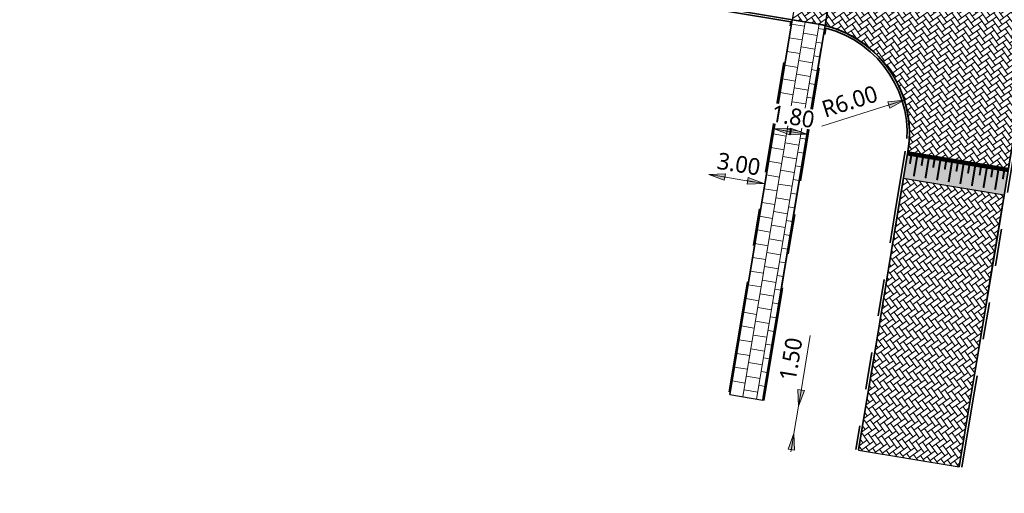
# Model space of a CAD drawing. Header units: metres. Extents: x 253823 to 255319, y 593130 to 593771.
# Tile 11 of 37: x 254118 to 254171, y 593179 to 593205. Entities that reach past the tile are written whole.
import ezdxf

# ---------------------------------------------------------------- set-up
doc = ezdxf.new("R2010")
doc.units = ezdxf.units.M
for name, pattern in [('VH-OPSLUITBAND_100X200', [16, 8, -2, 4, -2]), ('VH-OPSLUITBAND_60X200', [12, 6, -2, 2, -2]), ('VH-TROTTOIRBAND_130-150', [15, 5, -2, 2, -2, 2, -2])]:
    doc.linetypes.add(name, pattern=pattern)
doc.layers.add('HULPLIJN ARCERING', color=6, linetype='Continuous', plot=False)
for name, color, linetype, lineweight in [('N-WE-VH-KANTOPSLUITING_OPSLUITBAND_120X250-G', 20, 'VH-OPSLUITBAND_100X200', 35), ('N-WE-VH-KANTOPSLUITING_OPSLUITBAND_60X200-G', 150, 'VH-OPSLUITBAND_60X200', 35), ('N-WE-VH-KANTOPSLUITING_TROTTOIRBAND_130 150-G', 210, 'VH-TROTTOIRBAND_130-150', 35), ('N-WE-VH-KANTVERHARDING-G', 2, 'Continuous', 35), ('N-WE-VH-VERHARDING_BETONSTRAATSTEEN-KLEUR NTB-A', 252, 'Continuous', 18), ('N-WE-VH-VERHARDING_TEGEL-45MM DIK-A', 252, 'Continuous', 18), ('X-XX-AL-M', 7, 'Continuous', 18)]:
    doc.layers.add(name, color=color, linetype=linetype, lineweight=lineweight)
for name, color, linetype, lineweight, true_color in [('N-WE-VH-VERHARDING_BETONSTRAATSTEEN-DREMPEL-ANTRACIET-A', 7, 'Continuous', 18, 0x333f48), ('N-WE-VH-VERHARDING_BETONSTRAATSTEEN-DREMPEL-WIT-G', 7, 'Continuous', 35, 0xffffff), ('N01-WE-VH-VERHARDING_BETONSTRAATSTEEN-ROODZWART NUANCE-KEPER-A', 7, 'Continuous', 18, 0xc63527)]:
    doc.layers.add(name, color=color, linetype=linetype, lineweight=lineweight, true_color=true_color)
doc.styles.add('Roelofs', font='segoeui.ttf', dxfattribs={"height": 1.8})
doc.dimstyles.new('Roelofs Standaard', dxfattribs={"dimtxt": 1.8, "dimasz": 1, "dimexe": 2, "dimexo": 2, "dimgap": 0.7, "dimtad": 1, "dimlfac": -1, "dimzin": 0, "dimdsep": 46, "dimtxsty": 'Roelofs', "dimblk": 'Pijl', "dimcen": 0, "dimdle": 2, "dimclrd": 256, "dimclre": 253, "dimclrt": 256, "dimazin": 0, "dimtfac": 1, "dimtofl": 0, "dimtmove": 0, "dimatfit": 3, "dimldrblk": 'Pijl', "dimfxl": 1, "dimtolj": 1, "dimtzin": 0, "dimlwd": 18, "dimlwe": 18, "dimarcsym": 0})
pattern_1 = [(215.55, (0, 0), (-0.06095125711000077, -0.3661931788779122), [0.7875, -0.2625]), (125.5500000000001, (0.3052419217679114, -0.427144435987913), (-0.06095125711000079, -0.3661931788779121), [0.7874999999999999, -0.2625])]

# ---------------------------------------------------------------- blocks, each defined once
blk = doc.blocks.new('Drempelconstructie BSS KF - 1.47 x 5.50 m')
at = {"layer": 'N-WE-VH-VERHARDING_BETONSTRAATSTEEN-DREMPEL-ANTRACIET-A'}
h = blk.add_hatch(color=256, dxfattribs=at)
h.dxf.hatch_style = 1
h.paths.add_polyline_path([(-2.813925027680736e-16, 1.979795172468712e-06), (5.499999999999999, 1.979795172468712e-06), (5.499999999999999, -1.469998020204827), (-2.813925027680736e-16, -1.469998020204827)])
blk.add_lwpolyline([(-2.813925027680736e-16, 1.979795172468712e-06), (5.499999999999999, 1.979795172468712e-06), (5.499999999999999, -1.469998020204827), (-2.813925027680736e-16, -1.469998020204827)], close=True, dxfattribs=at)
at = {"layer": 'N-WE-VH-VERHARDING_BETONSTRAATSTEEN-DREMPEL-WIT-G', "flags": 128}
for points, const_width in [([(-2.813925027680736e-16, -0.1049980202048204), (5.499999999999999, -0.1049980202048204)], 0.212), ([(0.2141509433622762, -0.2099980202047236), (0.2141509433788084, -0.6299980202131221)], 0.106), ([(0.5311320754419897, -0.2099980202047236), (0.5311320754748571, -1.259998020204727)], 0.106), ([(0.8481132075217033, -0.2099980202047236), (0.8481132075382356, -0.6299980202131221)], 0.106), ([(1.165094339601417, -0.2099980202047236), (1.165094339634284, -1.259998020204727)], 0.106), ([(1.482075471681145, -0.2099980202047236), (1.482075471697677, -0.6299980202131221)], 0.106), ([(1.799056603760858, -0.2099980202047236), (1.799056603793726, -1.259998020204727)], 0.106), ([(2.116037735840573, -0.2099980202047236), (2.116037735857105, -0.6299980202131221)], 0.106), ([(2.433018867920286, -0.2099980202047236), (2.433018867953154, -1.259998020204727)], 0.106), ([(2.75, -0.2099980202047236), (2.750000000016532, -0.6299980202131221)], 0.106), ([(3.066981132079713, -0.2099980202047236), (3.066981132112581, -1.259998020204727)], 0.106), ([(3.383962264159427, -0.2099980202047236), (3.383962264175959, -0.6299980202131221)], 0.106), ([(3.70094339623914, -0.2099980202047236), (3.700943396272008, -1.259998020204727)], 0.106), ([(4.017924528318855, -0.2099980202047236), (4.017924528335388, -0.6299980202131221)], 0.106), ([(4.334905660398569, -0.2099980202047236), (4.334905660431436, -1.259998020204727)], 0.106), ([(4.651886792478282, -0.2099980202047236), (4.651886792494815, -0.6299980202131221)], 0.106), ([(4.968867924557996, -0.2099980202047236), (4.968867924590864, -1.259998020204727)], 0.106), ([(5.285849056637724, -0.2099980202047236), (5.285849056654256, -0.6299980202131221)], 0.106)]:
    blk.add_lwpolyline(points, dxfattribs=dict(at, const_width=const_width))
blk = doc.blocks.new('Pijl')
h = blk.add_hatch(color=256)
h.paths.add_polyline_path([(2.220446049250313e-16, 0), (-1.75, 0.352142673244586), (-1.749922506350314, 1.310063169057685e-14)])
h.paths.add_polyline_path([(-1.749922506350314, 1.310063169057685e-14), (-1.749845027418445, -0.3520757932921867), (0, 0)])
for p, q in [((-1.901878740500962, 1.4210854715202e-14), (0, 0)), ((0, 0), (-1.75, 0.352142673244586)), ((-1.75, 0.352142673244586), (-1.749845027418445, -0.3520757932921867)), ((0, 0), (-1.749845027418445, -0.3520757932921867))]:
    blk.add_line(p, q)
blk = doc.blocks.new('*D83')
at = {"layer": 'Defpoints', "color": 0, "transparency": 16777216}
for p in [(254160.1386896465, 593183.7442545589), (254160.138689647, 593183.7442545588), (254159.8917759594, 593182.264716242)]:
    blk.add_point(p, dxfattribs=at)
at = {"layer": 'X-XX-AL-M', "lineweight": 18, "transparency": 16777216}
for p, q in [((254160.2209942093, 593184.2374339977), (254160.7743288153, 593187.5530855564)), ((254159.8917759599, 593182.2647162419), (254160.138689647, 593183.7442545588)), ((254159.8094713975, 593181.7715368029), (254159.7271668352, 593181.278357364))]:
    blk.add_line(p, q, dxfattribs=at)
at = {"layer": 'X-XX-AL-M', "lineweight": 18, "transparency": 16777216, "xscale": 0.5, "yscale": 0.5, "zscale": 0.5}
for p, rotation in [((254160.138689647, 593183.7442545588), 260.5254715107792), ((254159.8917759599, 593182.2647162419), 80.52547151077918)]:
    blk.add_blockref('Pijl', p, dxfattribs=dict(at, rotation=rotation))
at = {"layer": 'X-XX-AL-M', "transparency": 16777216, "insert": (254159.7320836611, 593186.2764811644), "char_height": 0.9, "attachment_point": 5, "rotation": 80.52547151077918, "style": 'Roelofs', "bg_fill": 3, "box_fill_scale": 1.1, "bg_fill_color": 256, "bg_fill_true_color": 13158600, "bg_fill_transparency": 0}
blk.add_mtext('\\A1;1.50', dxfattribs=at)
blk = doc.blocks.new('*D161')
at = {"layer": 'Defpoints', "color": 0, "transparency": 16777216}
for p in [(254158.2670016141, 593195.7428268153), (254158.2670016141, 593195.7428268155)]:
    blk.add_point(p, dxfattribs=at)
at = {"layer": 'X-XX-AL-M', "lineweight": 18, "transparency": 16777216}
blk.add_line((254155.80066062, 593196.1533286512), (254157.7737866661, 593195.8249183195), dxfattribs=at)
at = {"layer": 'X-XX-AL-M', "lineweight": 18, "transparency": 16777216, "xscale": 0.5, "yscale": 0.5, "zscale": 0.5}
for p, rotation in [((254155.3074456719, 593196.2354201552), 170.5502229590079), ((254158.2670016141, 593195.7428268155), 350.5502229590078)]:
    blk.add_blockref('Pijl', p, dxfattribs=dict(at, rotation=rotation))
at = {"layer": 'X-XX-AL-M', "transparency": 16777216, "insert": (254156.9210946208, 593196.7934353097), "char_height": 0.9, "attachment_point": 5, "rotation": 350.55022295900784, "style": 'Roelofs', "bg_fill": 3, "box_fill_scale": 1.1, "bg_fill_color": 256, "bg_fill_true_color": 13158600, "bg_fill_transparency": 0}
blk.add_mtext('\\A1;3.00', dxfattribs=at)
at = {"layer": 'Defpoints', "color": 0, "transparency": 16777216}
blk.add_point((254155.3074456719, 593196.2354201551), dxfattribs=at)
blk = doc.blocks.new('*D162')
at = {"layer": 'X-XX-AL-M', "lineweight": 18, "transparency": 16777216}
blk.add_line((254159.31196207, 593198.6101722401), (254160.1011059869, 593198.4788258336), dxfattribs=at)
at = {"layer": 'X-XX-AL-M', "lineweight": 18, "transparency": 16777216, "xscale": 0.5, "yscale": 0.5, "zscale": 0.5}
for p, rotation in [((254158.818747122, 593198.6922637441), 170.5502229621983), ((254160.5943209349, 593198.3967343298), 350.5502229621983)]:
    blk.add_blockref('Pijl', p, dxfattribs=dict(at, rotation=rotation))
at = {"layer": 'X-XX-AL-M', "transparency": 16777216, "insert": (254159.8408171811, 593199.3512872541), "char_height": 0.9, "attachment_point": 5, "rotation": 350.5502229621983, "style": 'Roelofs', "bg_fill": 3, "box_fill_scale": 1.1, "bg_fill_color": 256, "bg_fill_true_color": 13158600, "bg_fill_transparency": 0}
blk.add_mtext('\\A1;1.80', dxfattribs=at)
at = {"layer": 'Defpoints', "color": 0, "transparency": 16777216}
for p in [(254158.818747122, 593198.692263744), (254160.5943209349, 593198.3967343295), (254160.5943209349, 593198.3967343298)]:
    blk.add_point(p, dxfattribs=at)
blk = doc.blocks.new('*D205')
at = {"layer": 'Defpoints', "color": 0, "transparency": 16777216}
for p in [(254165.8399318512, 593200.2388020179), (254160.1157050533, 593198.4406842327)]:
    blk.add_point(p, dxfattribs=at)
at = {"layer": 'X-XX-AL-M', "lineweight": 18, "transparency": 16777216}
blk.add_line((254161.398466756, 593198.8436306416), (254165.3629129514, 593200.0889588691), dxfattribs=at)
at = {"layer": 'X-XX-AL-M', "transparency": 16777216, "insert": (254162.8978232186, 593200.1692732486), "char_height": 0.9, "attachment_point": 5, "rotation": 17.43876240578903, "style": 'Roelofs', "bg_fill": 3, "box_fill_scale": 1.1, "bg_fill_color": 256, "bg_fill_true_color": 13158600, "bg_fill_transparency": 0}
blk.add_mtext('\\A1;R6.00', dxfattribs=at)
at = {"layer": 'X-XX-AL-M', "lineweight": 18, "transparency": 16777216, "xscale": 0.5, "yscale": 0.5, "zscale": 0.5, "rotation": 17.43876240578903}
blk.add_blockref('Pijl', (254165.8399318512, 593200.2388020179), dxfattribs=at)

msp = doc.modelspace()

# ---------------------------------------------------------------- hatches: boundary and pattern name
at = {"layer": 'N-WE-VH-VERHARDING_BETONSTRAATSTEEN-KLEUR NTB-A'}
h = msp.add_hatch(dxfattribs=at)
h.set_pattern_fill('AVH-BSS_KEIFORMAAT_KEPER-SO', color=256, scale=5, angle=215.55, pattern_type=2)
h.set_pattern_definition(pattern_1)
edge = h.paths.add_edge_path()
edge.add_line((254171.4616717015, 593196.5647735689), (254176.663006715, 593228.1028377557))
edge.add_line((254176.663006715, 593228.1028377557), (254171.2361535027, 593228.9968535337))
edge.add_arc((254165.3159499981, 593229.9721434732), 6.00000000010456, 265.5852611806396, 350.64515891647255, ccw=False)
edge.add_line((254164.854096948, 593223.9899455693), (254164.2755227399, 593220.491823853))
edge.add_arc((254162.7817819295, 593214.6807363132), 6.000000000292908, -9.197893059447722, 75.58421031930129, ccw=False)
edge.add_line((254168.7046347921, 593213.7216669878), (254168.5516045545, 593212.7766095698))
edge.add_arc((254162.6287516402, 593213.7356789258), 6.000000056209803, 265.441362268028, 350.80210673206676, ccw=False)
edge.add_line((254162.1518757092, 593207.7546597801), (254161.5704866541, 593204.2616472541))
edge.add_arc((254160.1065574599, 593198.4346776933), 6.008049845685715, -9.317449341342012, 75.89726588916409, ccw=False)
edge.add_line((254166.0353398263, 593197.4619482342), (254171.4616717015, 593196.5647735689))
h = msp.add_hatch(dxfattribs=at)
h.set_pattern_fill('AVH-BSS_KEIFORMAAT_KEPER-SO', color=256, scale=5, angle=215.55, pattern_type=2)
h.set_pattern_definition(pattern_1)
edge = h.paths.add_edge_path()
edge.add_arc((254162.628751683, 593213.735678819), 5.9999999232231, 260.54742976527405, 265.4413618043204, ccw=False)
edge.add_line((254161.6433651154, 593207.8171475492), (254160.3727184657, 593208.0286997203))
edge.add_line((254160.3727184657, 593208.0286997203), (254159.7980723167, 593204.5761591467))
edge.add_line((254159.7980723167, 593204.5761591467), (254161.1010987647, 593204.3592143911))
edge.add_arc((254160.2414862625, 593199.0458078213), 5.382492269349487, 75.70516172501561, 80.81020923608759, ccw=False)
edge.add_line((254161.5704866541, 593204.2616472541), (254162.1518757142, 593207.7546598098))
at = {"layer": 'N-WE-VH-VERHARDING_TEGEL-45MM DIK-A'}
h = msp.add_hatch(dxfattribs=at)
h.set_pattern_fill('AVH-TEGEL_300X300_HALFST-SO', color=149, scale=5, angle=170.5502229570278, pattern_type=2)
h.set_pattern_definition([(170.5502229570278, (253985.4613487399, 593404.4237742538), (-0.8013910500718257, -0.2467739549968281), [0.75, -0.75]), (260.5502229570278, (253985.4613487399, 593404.4237742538), (0.7398224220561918, -0.1231372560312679), [])])
edge = h.paths.add_edge_path()
edge.add_arc((254160.2414862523, 593199.0458077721), 5.382492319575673, 75.70516174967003, 80.81020921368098)
edge.add_line((254161.1010987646, 593204.3592143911), (254159.7980723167, 593204.5761591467))
edge.add_line((254159.7980723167, 593204.5761591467), (254156.4338713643, 593184.362535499))
edge.add_line((254156.4338713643, 593184.362535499), (254158.2094122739, 593184.0668084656))
edge.add_line((254158.2094122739, 593184.0668084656), (254161.5704866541, 593204.2616472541))
at = {"layer": 'N01-WE-VH-VERHARDING_BETONSTRAATSTEEN-ROODZWART NUANCE-KEPER-A'}
h = msp.add_hatch(dxfattribs=at)
h.set_pattern_fill('AVH-BSS_KEIFORMAAT_KEPER-SO', color=256, scale=5, angle=126.05, pattern_type=2)
h.set_pattern_definition([(126.05, (-0.1629400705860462, -0.9855014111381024), (-0.36671112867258, 0.05775333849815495), [0.7875, -0.2625]), (36.04999999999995, (-0.5874045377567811, -1.294459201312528), (-0.36671112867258, 0.057753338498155), [0.7874999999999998, -0.2624999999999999])])
h.paths.add_polyline_path([(254168.7968311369, 593180.4789005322), (254169.2460918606, 593183.1824042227), (254169.6253164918, 593185.4098115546), (254170.7451574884, 593192.2311203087), (254171.2218810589, 593195.1144610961), (254165.7955491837, 593196.0116357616), (254165.3183149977, 593193.1252066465), (254164.2006043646, 593186.3168746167), (254163.8221816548, 593184.0941774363), (254163.3711352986, 593181.3762580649)])

# ---------------------------------------------------------------- linework, layer by layer
at = {"layer": 'HULPLIJN ARCERING'}
for points in [[(254171.4616717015, 593196.5647735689), (254176.663006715, 593228.1028377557), (254171.2361535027, 593228.9968535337, -0.389179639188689), (254164.854096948, 593223.9899455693), (254164.2755227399, 593220.491823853, -0.3877846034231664), (254168.7046347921, 593213.7216669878), (254168.5516045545, 593212.7766095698, -0.3906919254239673), (254162.1518757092, 593207.7546597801), (254161.5704866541, 593204.2616472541, -0.3899576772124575), (254166.0353398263, 593197.4619482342)], [(254162.1518757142, 593207.7546598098, -0.02135705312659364), (254161.6433651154, 593207.8171475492), (254160.3727184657, 593208.0286997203), (254159.7980723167, 593204.5761591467), (254161.1010987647, 593204.3592143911, -0.02227865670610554), (254161.5704866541, 593204.2616472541)], [(254161.5704866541, 593204.2616472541, 0.02227865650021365), (254161.1010987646, 593204.3592143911), (254159.7980723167, 593204.5761591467), (254156.4338713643, 593184.362535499), (254158.2094122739, 593184.0668084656)]]:
    msp.add_lwpolyline(points, format="xyb", close=True, dxfattribs=at)
msp.add_lwpolyline([(254168.7968311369, 593180.4789005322), (254169.2460918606, 593183.1824042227), (254169.6253164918, 593185.4098115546), (254170.7451574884, 593192.2311203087), (254171.2218810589, 593195.1144610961), (254165.7955491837, 593196.0116357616), (254165.3183149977, 593193.1252066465), (254164.2006043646, 593186.3168746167), (254163.8221816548, 593184.0941774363), (254163.3711352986, 593181.3762580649)], close=True, dxfattribs=at)
at = {"layer": 'N-WE-VH-KANTOPSLUITING_OPSLUITBAND_120X250-G', "flags": 128}
msp.add_lwpolyline([(254073.6703360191, 593218.7940670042), (254159.7191850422, 593204.4676414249)], dxfattribs=at)
msp.add_lwpolyline([(254161.6090496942, 593204.1278910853, -0.3872502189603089), (254165.9169471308, 593197.4815229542)], format="xyb", dxfattribs=at)
at = {"layer": 'N-WE-VH-KANTOPSLUITING_OPSLUITBAND_60X200-G', "flags": 128}
for points in [[(254156.3991346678, 593184.5204070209), (254159.7191850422, 593204.4676414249)], [(254158.2685969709, 593184.0569508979), (254161.6090496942, 593204.1278910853)], [(254158.2929438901, 593184.204357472), (254161.4078863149, 593202.9192803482)]]:
    msp.add_lwpolyline(points, dxfattribs=at)
at = {"layer": 'N-WE-VH-KANTOPSLUITING_TROTTOIRBAND_130 150-G', "flags": 128}
msp.add_lwpolyline([(254168.9448046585, 593180.4543274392), (254169.5569567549, 593184.1430390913), (254169.9362032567, 593186.3705748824), (254171.0561023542, 593193.1922375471), (254171.7726023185, 593197.5258046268), (254173.9513167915, 593210.7764424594), (254174.4552657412, 593213.8886423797), (254176.6475751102, 593227.0863623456), (254177.7863897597, 593233.999193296), (254180.1402061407, 593247.920244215), (254182.9383714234, 593264.6897554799), (254185.1348506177, 593277.9207285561), (254185.8093154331, 593281.9998871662), (254187.9326312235, 593295.2942295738), (254188.5222623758, 593299.0464411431), (254189.8683782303, 593307.5962960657), (254191.2169346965, 593316.050578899), (254193.0246601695, 593327.5538173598), (254194.1105548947, 593334.3629963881), (254194.9273042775, 593339.614997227), (254195.5649815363, 593343.6309630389), (254195.7399007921, 593344.7375884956), (254197.5930888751, 593357.2856354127), (254197.9886439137, 593359.9588578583), (254200.3882264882, 593376.7555814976), (254202.6304774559, 593392.1947607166), (254203.0444133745, 593395.0809537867), (254205.5182986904, 593412.1751988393), (254208.2019626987, 593430.5689818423), (254209.503622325, 593439.6446864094), (254210.8728737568, 593448.9866736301), (254211.1400477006, 593450.9550060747), (254211.6860341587, 593454.728550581), (254213.3121263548, 593465.8840076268), (254213.7986428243, 593469.2840751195), (254214.3286844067, 593472.9079222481), (254215.6050143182, 593481.806408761), (254217.092665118, 593493.2492080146, 0.4027188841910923), (254213.6740325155, 593497.8753323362), (254204.6609903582, 593499.3088591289), (254173.6638896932, 593504.5878219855, 0.01194656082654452), (254154.4899863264, 593507.4510134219), (254120.0444882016, 593511.4668622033, -0.04475974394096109), (254105.9738725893, 593515.3947885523, -0.3459023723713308), (254102.9013724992, 593520.5407228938), (254102.9495511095, 593520.91572777)], format="xyb", dxfattribs=at)
msp.add_lwpolyline([(254165.887348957, 593197.4864166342), (254165.3332502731, 593194.1350922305), (254164.2155977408, 593187.3271141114), (254163.8371969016, 593185.1045453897), (254163.2231591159, 593181.4044707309)], dxfattribs=at)
at = {"layer": 'N-WE-VH-KANTVERHARDING-G'}
for points in [[(254184.9868758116, 593277.945293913), (254182.7904169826, 593264.7144431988), (254179.992278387, 593247.94509187), (254177.6384361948, 593234.023888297), (254176.4995863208, 593227.1108435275), (254174.307243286, 593213.9129208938), (254173.803274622, 593210.8005992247), (254171.6246114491, 593197.5502730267), (254170.908097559, 593193.21662172), (254169.7882565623, 593186.3953129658), (254169.4090319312, 593184.167905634), (254168.7968311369, 593180.4789005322)], [(254156.4338713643, 593184.362535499), (254159.7980723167, 593204.5761591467)], [(254158.2094122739, 593184.0668084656), (254161.5736317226, 593204.2805431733)], [(254156.458316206, 593184.5105304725), (254159.5928435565, 593203.3431217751)], [(254158.2337623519, 593184.2142340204), (254161.3684029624, 593203.0475058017)]]:
    msp.add_lwpolyline(points, dxfattribs=at)
msp.add_lwpolyline([(254161.6372934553, 593204.2445423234, -0.3873608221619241), (254166.0353398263, 593197.4619482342)], format="xyb", dxfattribs=at)

# ---------------------------------------------------------------- block references
at = {"rotation": 350.611806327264}
msp.add_blockref('Drempelconstructie BSS KF - 1.47 x 5.50 m', (254166.0353395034, 593197.4619462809), dxfattribs=at)

# ---------------------------------------------------------------- next in the draw order: dimensions: what is measured, and where the dimension line sits
at = {"layer": 'X-XX-AL-M'}
for base, p1, p2, angle, picture, middle in [((254160.5943209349, 593198.3967343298), (254158.818747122, 593198.6922637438), (254160.5943209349, 593198.3967343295), 350.55022296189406, '*D162', (254159.7065340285, 593198.5444990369)), ((254158.2670016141, 593195.7428268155), (254155.3074456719, 593196.2354201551), (254158.2670016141, 593195.7428268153), 350.55022295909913, '*D161', (254156.787223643, 593195.9891234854))]:
    dim = msp.add_linear_dim(base=base, p1=p1, p2=p2, angle=angle, dimstyle='Roelofs Standaard', override={"dimtfill": 1}, dxfattribs=at)
    dim.commit()
    dim.dimension.update_dxf_attribs({"geometry": picture, "text_midpoint": middle, "dimtype": 161})
dim = msp.add_aligned_dim(p1=(254159.8917759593, 593182.2647162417), p2=(254160.1386896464, 593183.7442545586), distance=-5.358103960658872e-10, dimstyle='Roelofs Standaard', override={"dimtfill": 1}, dxfattribs=at)
dim.commit()
dim.dimension.update_dxf_attribs({"geometry": '*D83', "text_midpoint": (254159.7320836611, 593186.2764811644)})

# ---------------------------------------------------------------- next in the draw order: linework, layer by layer
at = {"layer": 'N-WE-VH-KANTVERHARDING-G'}
msp.add_lwpolyline([(254073.6308694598, 593218.9223933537), (254161.1010987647, 593204.3592143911, -0.4138841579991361), (254166.0353398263, 593197.4619482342), (254165.4812550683, 593194.1107080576), (254164.3635444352, 593187.3023760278), (254163.9851217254, 593185.0796788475), (254163.3711352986, 593181.3799136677)], format="xyb", dxfattribs=at)

# ---------------------------------------------------------------- next in the draw order: dimensions: what is measured, and where the dimension line sits
at = {"layer": 'X-XX-AL-M'}
dim = msp.add_radius_dim(center=(254160.1157050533, 593198.4406842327), mpoint=(254165.8399318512, 593200.2388020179), dimstyle='Roelofs Standaard', override={"dimtfill": 1}, dxfattribs=at)
dim.commit()
dim.dimension.update_dxf_attribs({"geometry": '*D205', "text_midpoint": (254163.1421804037, 593199.3913731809), "dimtype": 164})

# ---------------------------------------------------------------- next in the draw order: hatches: boundary and pattern name
at = {"layer": 'N-WE-VH-VERHARDING_TEGEL-45MM DIK-A'}
h = msp.add_hatch(dxfattribs=at)
h.set_pattern_fill('AVH-TEGEL_300X300_HALFST-SO', color=256, scale=5, angle=226.76, pattern_type=2)
h.set_pattern_definition([(226.76, (254809.8196349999, 593427.3387152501), (-0.2406079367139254, -0.8032638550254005), [0.75, -0.75]), (316.7599999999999, (254809.8196349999, 593427.3387152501), (0.5137918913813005, 0.5463679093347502), [])])
edge = h.paths.add_edge_path()
edge.add_arc((254170.7193443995, 593437.0028612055), 2.99999999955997, 205.731102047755, 246.6597059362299, ccw=False)
edge.add_arc((254141.0434996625, 593422.7313644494), 29.92918850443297, 25.67873054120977, 68.02321069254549)
edge.add_line((254152.2439285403, 593450.4857644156), (254141.8916252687, 593454.6744965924))
edge.add_arc((254151.8932526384, 593480.0965588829), 27.3187445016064, 236.1834962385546, 248.524176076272, ccw=False)
edge.add_arc((254503.3551709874, 594021.3239924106), 672.647475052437, 236.5057343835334, 236.9679318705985, ccw=False)
edge.add_line((254132.1522914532, 593460.3756454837), (254131.8753923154, 593458.4045818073))
edge.add_line((254131.8753923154, 593458.4045818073), (254135.702142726, 593455.8943966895))
edge.add_arc((254153.1439783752, 593482.4842889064), 31.79999998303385, 236.7368331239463, 247.9708391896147)
edge.add_arc((652243.2573632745, 1577333.217957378), 1061369.637125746, 247.9705377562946, 247.971140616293)
edge.add_arc((254141.0160965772, 593422.7005674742), 28.16800612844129, 22.174887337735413, 67.99831084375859, ccw=False)
edge.add_line((254167.100687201, 593433.3321572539), (254168.907492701, 593432.5569885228))
edge.add_arc((254187.3791891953, 593475.6118248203), 46.84999999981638, 246.7793507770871, 253.7743726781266)
edge.add_line((254174.2883341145, 593430.6279164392), (254174.7602214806, 593433.9972983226))
edge.add_line((254174.7602214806, 593433.9972983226), (254172.9742044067, 593434.2225739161))
edge.add_line((254172.9742044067, 593434.2225739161), (254172.8009911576, 593432.9857923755))
edge.add_arc((254187.3791891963, 593475.6118248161), 45.04999999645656, 246.6597059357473, 251.11919777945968, ccw=False)

doc.saveas('drawing.dxf')
